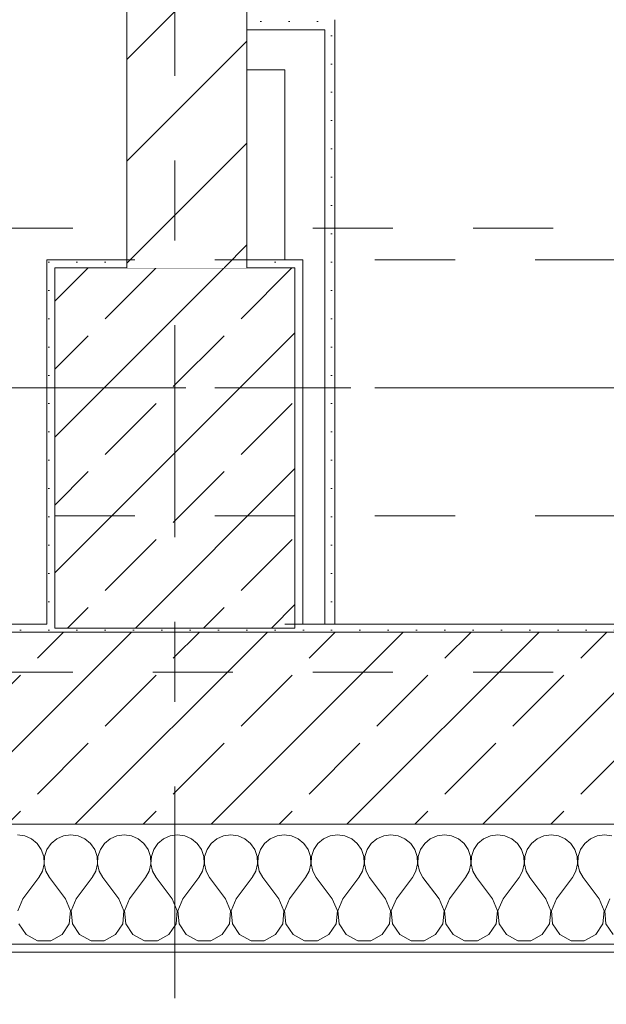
# Model space of a CAD drawing. Header units: metres. Extents: x -3.6 to 90.7, y -11.1 to 18.
# Tile 132 of 256: x 11.1 to 11.9, y -0.2 to 1. Entities that reach past the tile are written whole.
import ezdxf

# ---------------------------------------------------------------- set-up
doc = ezdxf.new("R2010")
doc.units = ezdxf.units.M
doc.header["$MEASUREMENT"] = 0
for name, pattern in [('Achse', [0.2, 0.1, -0.05, 0, -0.05]), ('Strichlinie doppelt', [0.546806, 0.264583, -0.105833, 0.070556, -0.105833]), ('Untersicht', [0.1, 0.075, -0.025]), ('Wipeout_Contour', [1, 0, -1])]:
    doc.linetypes.add(name, pattern=pattern)
for name, color, linetype in [('152 - Bemaßung_ Beschriftung.Ausbau', 7, 'Continuous'), ('451 - Universal.Achsen Raster', 7, 'Continuous'), ('603 - Struktur.Bodenplatte_ Decke Roh', 7, 'Continuous'), ('604 - Struktur.Wand Aussen', 7, 'Continuous'), ('605 - Struktur.Wand Innen', 7, 'Continuous'), ('607 - Struktur.Stütze', 7, 'Continuous'), ('608 - Struktur.Träger', 7, 'Continuous'), ('650 - Abdeckung.Fußboden Aufbau', 7, 'Continuous'), ('Neubau_606 - Struktur.Wand Innen Ausbau', 7, 'Continuous'), ('Neubau_653 - Abdeckung.TB Verkofferung', 7, 'Continuous')]:
    doc.layers.add(name, color=color, linetype=linetype)
doc.styles.add('ERSTELLTER_STIL_2', font='txt')
doc.dimstyles.new('ERSTELLTER_STIL__1', dxfattribs={"dimtxt": 0.1, "dimasz": 0.0532, "dimexe": 0.18, "dimexo": 0.0625, "dimgap": 0, "dimtad": 1, "dimzin": 0, "dimdsep": 46, "dimtxsty": 'ERSTELLTER_STIL_2', "dimblk": 'ARROWHEAD_2', "dimblk1": 'ARROWHEAD_2', "dimblk2": 'ARROWHEAD_2', "dimcen": 0.09, "dimse1": 1, "dimse2": 1, "dimclrd": 7, "dimclre": 7, "dimclrt": 7, "dimazin": 0, "dimtfac": 1, "dimtdec": 4, "dimtmove": 0, "dimatfit": 3, "dimfxl": 1, "dimtolj": 1, "dimtzin": 0, "dimarcsym": 0})
doc.dimstyles.new('ERSTELLTER_STIL__2', dxfattribs={"dimtxt": 0.1, "dimasz": 0.0532, "dimexe": 0.18, "dimexo": 0.0625, "dimgap": 0, "dimtad": 1, "dimzin": 0, "dimdsep": 46, "dimtxsty": 'ERSTELLTER_STIL_2', "dimblk": 'ARROWHEAD_2', "dimblk1": 'ARROWHEAD_2', "dimblk2": 'ARROWHEAD_2', "dimcen": 0.09, "dimse1": 1, "dimse2": 1, "dimclrd": 7, "dimclre": 7, "dimclrt": 7, "dimazin": 0, "dimtfac": 1, "dimtdec": 4, "dimtmove": 2, "dimatfit": 3, "dimfxl": 1, "dimtolj": 1, "dimtzin": 0, "dimarcsym": 0})
doc.dimstyles.new('ERSTELLTER_STIL__3', dxfattribs={"dimtxt": 0.1, "dimasz": 0.0532, "dimexe": 0.18, "dimexo": 0.0625, "dimgap": 0, "dimtad": 1, "dimtih": 1, "dimtoh": 1, "dimzin": 0, "dimdsep": 46, "dimtxsty": 'ERSTELLTER_STIL_2', "dimblk": 'ARROWHEAD_2', "dimblk1": 'ARROWHEAD_2', "dimblk2": 'ARROWHEAD_2', "dimcen": 0.09, "dimse1": 1, "dimse2": 1, "dimclrd": 7, "dimclre": 7, "dimclrt": 7, "dimazin": 0, "dimtfac": 1, "dimtdec": 4, "dimtmove": 0, "dimatfit": 3, "dimfxl": 1, "dimtolj": 1, "dimtzin": 0, "dimarcsym": 0})
pattern_1 = [(45, (0, 0), (-0.0848528, 0.0848528), []), (45, (-0.04243, 0.04243), (-0.0848528, 0.0848528), [0.09, -0.03])]
pattern_2 = [(45, (0, 0), (-0.01767767, 0.01767767), [0, -0.025])]

# ---------------------------------------------------------------- blocks, each defined once
blk = doc.blocks.new('*X75')
at = {"layer": '604 - Struktur.Wand Aussen', "color": 7, "linetype": 'Continuous', "lineweight": 5}
for p, q in [((11.1424, -0.0096), (11.1333, -0.0083)), ((11.1509, -0.0133), (11.1424, -0.0096)), ((11.1909, -0.0096), (11.1825, -0.0133)), ((11.2, -0.0083), (11.1909, -0.0096)), ((11.2091, -0.0096), (11.2, -0.0083)), ((11.2175, -0.0133), (11.2091, -0.0096)), ((11.2576, -0.0096), (11.2491, -0.0133)), ((11.2667, -0.0083), (11.2576, -0.0096)), ((11.2758, -0.0096), (11.2667, -0.0083)), ((11.2842, -0.0133), (11.2758, -0.0096)), ((11.3242, -0.0096), (11.3158, -0.0133)), ((11.3333, -0.0083), (11.3242, -0.0096)), ((11.3424, -0.0096), (11.3333, -0.0083)), ((11.3509, -0.0133), (11.3424, -0.0096)), ((11.3909, -0.0096), (11.3825, -0.0133)), ((11.4, -0.0083), (11.3909, -0.0096)), ((11.4091, -0.0096), (11.4, -0.0083)), ((11.4175, -0.0133), (11.4091, -0.0096)), ((11.4576, -0.0096), (11.4491, -0.0133)), ((11.4667, -0.0083), (11.4576, -0.0096)), ((11.4758, -0.0096), (11.4667, -0.0083)), ((11.4842, -0.0133), (11.4758, -0.0096)), ((11.5242, -0.0096), (11.5158, -0.0133)), ((11.5333, -0.0083), (11.5242, -0.0096)), ((11.5424, -0.0096), (11.5333, -0.0083)), ((11.5509, -0.0133), (11.5424, -0.0096)), ((11.5909, -0.0096), (11.5825, -0.0133)), ((11.6, -0.0083), (11.5909, -0.0096)), ((11.6091, -0.0096), (11.6, -0.0083)), ((11.6175, -0.0133), (11.6091, -0.0096)), ((11.6576, -0.0096), (11.6491, -0.0133)), ((11.6667, -0.0083), (11.6576, -0.0096)), ((11.6758, -0.0096), (11.6667, -0.0083)), ((11.6842, -0.0133), (11.6758, -0.0096)), ((11.7242, -0.0096), (11.7158, -0.0133)), ((11.7333, -0.0083), (11.7242, -0.0096)), ((11.7424, -0.0096), (11.7333, -0.0083)), ((11.7509, -0.0133), (11.7424, -0.0096)), ((11.7909, -0.0096), (11.7825, -0.0133)), ((11.8, -0.0083), (11.7909, -0.0096)), ((11.8091, -0.0096), (11.8, -0.0083)), ((11.8175, -0.0133), (11.8091, -0.0096)), ((11.8576, -0.0096), (11.8491, -0.0133)), ((11.8667, -0.0083), (11.8576, -0.0096)), ((11.8758, -0.0096), (11.8667, -0.0083)), ((11.1579, -0.0192), (11.1509, -0.0133)), ((11.1631, -0.0268), (11.1579, -0.0192)), ((11.1754, -0.0192), (11.1702, -0.0268)), ((11.1825, -0.0133), (11.1754, -0.0192)), ((11.2246, -0.0192), (11.2175, -0.0133)), ((11.2298, -0.0268), (11.2246, -0.0192)), ((11.2421, -0.0192), (11.2369, -0.0268)), ((11.2491, -0.0133), (11.2421, -0.0192)), ((11.2913, -0.0192), (11.2842, -0.0133)), ((11.2965, -0.0268), (11.2913, -0.0192)), ((11.3087, -0.0192), (11.3035, -0.0268)), ((11.3158, -0.0133), (11.3087, -0.0192)), ((11.3579, -0.0192), (11.3509, -0.0133)), ((11.3631, -0.0268), (11.3579, -0.0192)), ((11.3754, -0.0192), (11.3702, -0.0268)), ((11.3825, -0.0133), (11.3754, -0.0192)), ((11.4246, -0.0192), (11.4175, -0.0133)), ((11.4298, -0.0268), (11.4246, -0.0192)), ((11.4421, -0.0192), (11.4369, -0.0268)), ((11.4491, -0.0133), (11.4421, -0.0192)), ((11.4913, -0.0192), (11.4842, -0.0133)), ((11.4965, -0.0268), (11.4913, -0.0192)), ((11.5087, -0.0192), (11.5035, -0.0268)), ((11.5158, -0.0133), (11.5087, -0.0192)), ((11.5579, -0.0192), (11.5509, -0.0133)), ((11.5631, -0.0268), (11.5579, -0.0192)), ((11.5754, -0.0192), (11.5702, -0.0268)), ((11.5825, -0.0133), (11.5754, -0.0192)), ((11.6246, -0.0192), (11.6175, -0.0133)), ((11.6298, -0.0268), (11.6246, -0.0192)), ((11.6421, -0.0192), (11.6369, -0.0268)), ((11.6491, -0.0133), (11.6421, -0.0192)), ((11.6913, -0.0192), (11.6842, -0.0133)), ((11.6965, -0.0268), (11.6913, -0.0192)), ((11.7087, -0.0192), (11.7035, -0.0268)), ((11.7158, -0.0133), (11.7087, -0.0192)), ((11.7579, -0.0192), (11.7509, -0.0133)), ((11.7631, -0.0268), (11.7579, -0.0192)), ((11.7754, -0.0192), (11.7702, -0.0268)), ((11.7825, -0.0133), (11.7754, -0.0192)), ((11.8246, -0.0192), (11.8175, -0.0133)), ((11.8298, -0.0268), (11.8246, -0.0192)), ((11.8421, -0.0192), (11.8369, -0.0268)), ((11.8491, -0.0133), (11.8421, -0.0192)), ((11.1661, -0.0355), (11.1631, -0.0268)), ((11.1665, -0.0447), (11.1661, -0.0355)), ((11.1672, -0.0355), (11.1668, -0.0447)), ((11.1702, -0.0268), (11.1672, -0.0355)), ((11.2328, -0.0355), (11.2298, -0.0268)), ((11.2332, -0.0447), (11.2328, -0.0355)), ((11.2339, -0.0355), (11.2335, -0.0447)), ((11.2369, -0.0268), (11.2339, -0.0355)), ((11.2994, -0.0355), (11.2965, -0.0268)), ((11.2999, -0.0447), (11.2994, -0.0355)), ((11.3006, -0.0355), (11.3001, -0.0447)), ((11.3035, -0.0268), (11.3006, -0.0355)), ((11.3661, -0.0355), (11.3631, -0.0268)), ((11.3665, -0.0447), (11.3661, -0.0355)), ((11.3672, -0.0355), (11.3668, -0.0447)), ((11.3702, -0.0268), (11.3672, -0.0355)), ((11.4328, -0.0355), (11.4298, -0.0268)), ((11.4332, -0.0447), (11.4328, -0.0355)), ((11.4339, -0.0355), (11.4335, -0.0447)), ((11.4369, -0.0268), (11.4339, -0.0355)), ((11.4994, -0.0355), (11.4965, -0.0268)), ((11.4999, -0.0447), (11.4994, -0.0355)), ((11.5006, -0.0355), (11.5001, -0.0447)), ((11.5035, -0.0268), (11.5006, -0.0355)), ((11.5661, -0.0355), (11.5631, -0.0268)), ((11.5665, -0.0447), (11.5661, -0.0355)), ((11.5672, -0.0355), (11.5668, -0.0447)), ((11.5702, -0.0268), (11.5672, -0.0355)), ((11.6328, -0.0355), (11.6298, -0.0268)), ((11.6332, -0.0447), (11.6328, -0.0355)), ((11.6339, -0.0355), (11.6335, -0.0447)), ((11.6369, -0.0268), (11.6339, -0.0355)), ((11.6994, -0.0355), (11.6965, -0.0268)), ((11.6999, -0.0447), (11.6994, -0.0355)), ((11.7006, -0.0355), (11.7001, -0.0447)), ((11.7035, -0.0268), (11.7006, -0.0355)), ((11.7661, -0.0355), (11.7631, -0.0268)), ((11.7665, -0.0447), (11.7661, -0.0355)), ((11.7672, -0.0355), (11.7668, -0.0447)), ((11.7702, -0.0268), (11.7672, -0.0355)), ((11.8328, -0.0355), (11.8298, -0.0268)), ((11.8332, -0.0447), (11.8328, -0.0355)), ((11.8339, -0.0355), (11.8335, -0.0447)), ((11.8369, -0.0268), (11.8339, -0.0355)), ((11.1645, -0.0536), (11.1665, -0.0447)), ((11.1668, -0.0447), (11.1689, -0.0536)), ((11.2311, -0.0536), (11.2332, -0.0447)), ((11.2335, -0.0447), (11.2355, -0.0536)), ((11.2978, -0.0536), (11.2999, -0.0447)), ((11.3001, -0.0447), (11.3022, -0.0536)), ((11.3645, -0.0536), (11.3665, -0.0447)), ((11.3668, -0.0447), (11.3689, -0.0536)), ((11.4311, -0.0536), (11.4332, -0.0447)), ((11.4335, -0.0447), (11.4355, -0.0536)), ((11.4978, -0.0536), (11.4999, -0.0447)), ((11.5001, -0.0447), (11.5022, -0.0536)), ((11.5645, -0.0536), (11.5665, -0.0447)), ((11.5668, -0.0447), (11.5689, -0.0536)), ((11.6311, -0.0536), (11.6332, -0.0447)), ((11.6335, -0.0447), (11.6355, -0.0536)), ((11.6978, -0.0536), (11.6999, -0.0447)), ((11.7001, -0.0447), (11.7022, -0.0536)), ((11.7645, -0.0536), (11.7665, -0.0447)), ((11.7668, -0.0447), (11.7689, -0.0536)), ((11.8311, -0.0536), (11.8332, -0.0447)), ((11.8335, -0.0447), (11.8355, -0.0536)), ((11.16, -0.0617), (11.1645, -0.0536)), ((11.1689, -0.0536), (11.1733, -0.0617)), ((11.2267, -0.0617), (11.2311, -0.0536)), ((11.2355, -0.0536), (11.24, -0.0617)), ((11.2933, -0.0617), (11.2978, -0.0536)), ((11.3022, -0.0536), (11.3067, -0.0617)), ((11.36, -0.0617), (11.3645, -0.0536)), ((11.3689, -0.0536), (11.3733, -0.0617)), ((11.4267, -0.0617), (11.4311, -0.0536)), ((11.4355, -0.0536), (11.44, -0.0617)), ((11.4933, -0.0617), (11.4978, -0.0536)), ((11.5022, -0.0536), (11.5067, -0.0617)), ((11.56, -0.0617), (11.5645, -0.0536)), ((11.5689, -0.0536), (11.5733, -0.0617)), ((11.6267, -0.0617), (11.6311, -0.0536)), ((11.6355, -0.0536), (11.64, -0.0617)), ((11.6933, -0.0617), (11.6978, -0.0536)), ((11.7022, -0.0536), (11.7067, -0.0617)), ((11.76, -0.0617), (11.7645, -0.0536)), ((11.7689, -0.0536), (11.7733, -0.0617)), ((11.8267, -0.0617), (11.8311, -0.0536)), ((11.8355, -0.0536), (11.84, -0.0617)), ((11.14, -0.0883), (11.16, -0.0617)), ((11.1933, -0.0883), (11.1733, -0.0617)), ((11.2067, -0.0883), (11.2267, -0.0617)), ((11.26, -0.0883), (11.24, -0.0617)), ((11.2733, -0.0883), (11.2933, -0.0617)), ((11.3267, -0.0883), (11.3067, -0.0617)), ((11.34, -0.0883), (11.36, -0.0617)), ((11.3933, -0.0883), (11.3733, -0.0617)), ((11.4067, -0.0883), (11.4267, -0.0617)), ((11.46, -0.0883), (11.44, -0.0617)), ((11.4733, -0.0883), (11.4933, -0.0617)), ((11.5267, -0.0883), (11.5067, -0.0617)), ((11.54, -0.0883), (11.56, -0.0617)), ((11.5933, -0.0883), (11.5733, -0.0617)), ((11.6067, -0.0883), (11.6267, -0.0617)), ((11.66, -0.0883), (11.64, -0.0617)), ((11.6733, -0.0883), (11.6933, -0.0617)), ((11.7267, -0.0883), (11.7067, -0.0617)), ((11.74, -0.0883), (11.76, -0.0617)), ((11.7933, -0.0883), (11.7733, -0.0617)), ((11.8067, -0.0883), (11.8267, -0.0617)), ((11.86, -0.0883), (11.84, -0.0617)), ((11.14, -0.0883), (11.1337, -0.1033)), ((11.1996, -0.1033), (11.1933, -0.0883)), ((11.2067, -0.0883), (11.2004, -0.1033)), ((11.2663, -0.1033), (11.26, -0.0883)), ((11.2733, -0.0883), (11.267, -0.1033)), ((11.333, -0.1033), (11.3267, -0.0883)), ((11.34, -0.0883), (11.3337, -0.1033)), ((11.3996, -0.1033), (11.3933, -0.0883)), ((11.4067, -0.0883), (11.4004, -0.1033)), ((11.4663, -0.1033), (11.46, -0.0883)), ((11.4733, -0.0883), (11.467, -0.1033)), ((11.533, -0.1033), (11.5267, -0.0883)), ((11.54, -0.0883), (11.5337, -0.1033)), ((11.5996, -0.1033), (11.5933, -0.0883)), ((11.6067, -0.0883), (11.6004, -0.1033)), ((11.6663, -0.1033), (11.66, -0.0883)), ((11.6733, -0.0883), (11.667, -0.1033)), ((11.733, -0.1033), (11.7267, -0.0883)), ((11.74, -0.0883), (11.7337, -0.1033)), ((11.7996, -0.1033), (11.7933, -0.0883)), ((11.8067, -0.0883), (11.8004, -0.1033)), ((11.8663, -0.1033), (11.86, -0.0883)), ((11.8733, -0.0883), (11.867, -0.1033)), ((11.1981, -0.1195), (11.1996, -0.1033)), ((11.2004, -0.1033), (11.2019, -0.1195)), ((11.2648, -0.1195), (11.2663, -0.1033)), ((11.267, -0.1033), (11.2686, -0.1195)), ((11.3314, -0.1195), (11.333, -0.1033)), ((11.3337, -0.1033), (11.3352, -0.1195)), ((11.3981, -0.1195), (11.3996, -0.1033)), ((11.4004, -0.1033), (11.4019, -0.1195)), ((11.4648, -0.1195), (11.4663, -0.1033)), ((11.467, -0.1033), (11.4686, -0.1195)), ((11.5314, -0.1195), (11.533, -0.1033)), ((11.5337, -0.1033), (11.5352, -0.1195)), ((11.5981, -0.1195), (11.5996, -0.1033)), ((11.6004, -0.1033), (11.6019, -0.1195)), ((11.6648, -0.1195), (11.6663, -0.1033)), ((11.667, -0.1033), (11.6686, -0.1195)), ((11.7314, -0.1195), (11.733, -0.1033)), ((11.7337, -0.1033), (11.7352, -0.1195)), ((11.7981, -0.1195), (11.7996, -0.1033)), ((11.8004, -0.1033), (11.8019, -0.1195)), ((11.8648, -0.1195), (11.8663, -0.1033)), ((11.867, -0.1033), (11.8686, -0.1195)), ((11.1352, -0.1195), (11.1442, -0.133)), ((11.1891, -0.133), (11.1981, -0.1195)), ((11.2019, -0.1195), (11.2109, -0.133)), ((11.2558, -0.133), (11.2648, -0.1195)), ((11.2686, -0.1195), (11.2776, -0.133)), ((11.3224, -0.133), (11.3314, -0.1195)), ((11.3352, -0.1195), (11.3442, -0.133)), ((11.3891, -0.133), (11.3981, -0.1195)), ((11.4019, -0.1195), (11.4109, -0.133)), ((11.4558, -0.133), (11.4648, -0.1195)), ((11.4686, -0.1195), (11.4776, -0.133)), ((11.5224, -0.133), (11.5314, -0.1195)), ((11.5352, -0.1195), (11.5442, -0.133)), ((11.5891, -0.133), (11.5981, -0.1195)), ((11.6019, -0.1195), (11.6109, -0.133)), ((11.6558, -0.133), (11.6648, -0.1195)), ((11.6686, -0.1195), (11.6776, -0.133)), ((11.7224, -0.133), (11.7314, -0.1195)), ((11.7352, -0.1195), (11.7442, -0.133)), ((11.7891, -0.133), (11.7981, -0.1195)), ((11.8019, -0.1195), (11.8109, -0.133)), ((11.8558, -0.133), (11.8648, -0.1195)), ((11.8686, -0.1195), (11.8776, -0.133)), ((11.1442, -0.133), (11.1585, -0.1407)), ((11.1748, -0.1407), (11.1891, -0.133)), ((11.2109, -0.133), (11.2252, -0.1407)), ((11.2415, -0.1407), (11.2558, -0.133)), ((11.2776, -0.133), (11.2919, -0.1407)), ((11.3081, -0.1407), (11.3224, -0.133)), ((11.3442, -0.133), (11.3585, -0.1407)), ((11.3748, -0.1407), (11.3891, -0.133)), ((11.4109, -0.133), (11.4252, -0.1407)), ((11.4415, -0.1407), (11.4558, -0.133)), ((11.4776, -0.133), (11.4919, -0.1407)), ((11.5081, -0.1407), (11.5224, -0.133)), ((11.5442, -0.133), (11.5585, -0.1407)), ((11.5748, -0.1407), (11.5891, -0.133)), ((11.6109, -0.133), (11.6252, -0.1407)), ((11.6415, -0.1407), (11.6558, -0.133)), ((11.6776, -0.133), (11.6919, -0.1407)), ((11.7081, -0.1407), (11.7224, -0.133)), ((11.7442, -0.133), (11.7585, -0.1407)), ((11.7748, -0.1407), (11.7891, -0.133)), ((11.8109, -0.133), (11.8252, -0.1407)), ((11.8415, -0.1407), (11.8558, -0.133)), ((11.1585, -0.1407), (11.1748, -0.1407)), ((11.2252, -0.1407), (11.2415, -0.1407)), ((11.2919, -0.1407), (11.3081, -0.1407)), ((11.3585, -0.1407), (11.3748, -0.1407)), ((11.4252, -0.1407), (11.4415, -0.1407)), ((11.4919, -0.1407), (11.5081, -0.1407)), ((11.5585, -0.1407), (11.5748, -0.1407)), ((11.6252, -0.1407), (11.6415, -0.1407)), ((11.6919, -0.1407), (11.7081, -0.1407)), ((11.7585, -0.1407), (11.7748, -0.1407)), ((11.8252, -0.1407), (11.8415, -0.1407))]:
    blk.add_line(p, q, dxfattribs=at)
blk = doc.blocks.new('*D352')
at = {"layer": '152 - Bemaßung_ Beschriftung.Ausbau', "color": 7, "linetype": 'Continuous', "lineweight": 5}
for p, q in [((-1.71, 0.0252), (-1.64, -0.0152)), ((-1.675, -0.145), (-1.675, 0.005)), ((-1.71, -0.1248), (-1.64, -0.1652)), ((-1.6225, -0.145), (-1.7275, -0.145)), ((-1.675, -0.1792), (-1.675, -0.145))]:
    blk.add_line(p, q, dxfattribs=at)
at = {"layer": '152 - Bemaßung_ Beschriftung.Ausbau', "color": 7, "lineweight": 5, "insert": (-1.6866, -0.1459), "char_height": 0.1, "attachment_point": 7, "rotation": 90, "style": 'ERSTELLTER_STIL_2'}
blk.add_mtext('\\A1;{\\pql;\\fArial|b0|i0|c0|p38;15}', dxfattribs=at)
blk = doc.blocks.new('ARROWHEAD_2')
at = {"color": 0, "linetype": 'Continuous', "lineweight": 0}
for p, q in [((-0.378, -0.655), (0.378, 0.655)), ((0, 0), (-1, 0))]:
    blk.add_line(p, q, dxfattribs=at)
blk = doc.blocks.new('*D353')
at = {"layer": '152 - Bemaßung_ Beschriftung.Ausbau', "color": 7, "linetype": 'Continuous', "lineweight": 5}
for p, q in [((-1.71, 0.0252), (-1.64, -0.0152)), ((-1.675, -0.145), (-1.675, 0.005))]:
    blk.add_line(p, q, dxfattribs=at)
blk = doc.blocks.new('*D362')
at = {"layer": '152 - Bemaßung_ Beschriftung.Ausbau', "color": 7, "linetype": 'Continuous', "lineweight": 5}
for p, q in [((-2.21, 0.0252), (-2.14, -0.0152)), ((-2.175, -0.145), (-2.175, 0.005)), ((-2.21, -0.1248), (-2.14, -0.1652)), ((-2.1225, -0.145), (-2.2275, -0.145)), ((-2.175, -0.1792), (-2.175, -0.145))]:
    blk.add_line(p, q, dxfattribs=at)
at = {"layer": '152 - Bemaßung_ Beschriftung.Ausbau', "color": 7, "lineweight": 5, "insert": (-2.1845, -0.1451), "char_height": 0.1, "attachment_point": 7, "rotation": 90, "style": 'ERSTELLTER_STIL_2'}
blk.add_mtext('\\A1;{\\pql;\\fArial|b0|i0|c0|p38;15}', dxfattribs=at)
blk = doc.blocks.new('*D363')
at = {"layer": '152 - Bemaßung_ Beschriftung.Ausbau', "color": 7, "linetype": 'Continuous', "lineweight": 5}
for p, q in [((-2.21, 0.2702), (-2.14, 0.2298)), ((-2.14, 0.2248), (-2.21, 0.2652)), ((-2.1225, 0.245), (-2.2275, 0.245)), ((-2.175, 0.005), (-2.175, 0.245)), ((-2.21, 0.0252), (-2.14, -0.0152)), ((-2.1225, 0.005), (-2.2275, 0.005)), ((-2.175, -0.145), (-2.175, 0.005))]:
    blk.add_line(p, q, dxfattribs=at)
at = {"layer": '152 - Bemaßung_ Beschriftung.Ausbau', "color": 7, "lineweight": 5, "insert": (-2.195, 0.0491), "char_height": 0.1, "attachment_point": 7, "rotation": 90, "style": 'ERSTELLTER_STIL_2'}
blk.add_mtext('\\A1;{\\pql;\\fArial|b0|i0|c0|p38;24}', dxfattribs=at)
blk = doc.blocks.new('*D383')
at = {"layer": '152 - Bemaßung_ Beschriftung.Ausbau', "color": 7, "linetype": 'Continuous', "lineweight": 5}
for p, q in [((10.72, -4.1125), (10.72, -4.0075)), ((11.92, -4.1125), (11.92, -4.0075)), ((10.7402, -4.025), (10.6998, -4.095)), ((11.9402, -4.025), (11.8998, -4.095)), ((8.32, -4.06), (10.72, -4.06)), ((10.72, -4.06), (11.92, -4.06)), ((11.92, -4.06), (14.32, -4.06))]:
    blk.add_line(p, q, dxfattribs=at)
at = {"layer": '152 - Bemaßung_ Beschriftung.Ausbau', "color": 7, "lineweight": 5, "insert": (11.187, -4.04), "char_height": 0.1, "attachment_point": 7, "style": 'ERSTELLTER_STIL_2'}
blk.add_mtext('\\A1;{\\pql;\\fArial|b0|i0|c0|p38;1,20}', dxfattribs=at)
blk = doc.blocks.new('*D422')
at = {"layer": '152 - Bemaßung_ Beschriftung.Ausbau', "color": 7, "linetype": 'Continuous', "lineweight": 5}
for p, q in [((7.81, -4.6125), (7.81, -4.5075)), ((7.8302, -4.525), (7.7898, -4.595)), ((11.2902, -4.525), (11.2498, -4.595)), ((7.81, -4.56), (11.27, -4.56))]:
    blk.add_line(p, q, dxfattribs=at)
at = {"layer": '152 - Bemaßung_ Beschriftung.Ausbau', "color": 7, "lineweight": 5, "char_height": 0.1, "attachment_point": 7, "style": 'ERSTELLTER_STIL_2'}
for s, insert in [('\\A1;{\\pql;\\fArial|b0|i0|c0|p38;3,46}', (9.3311, -4.54)), ('\\A1;{\\pql;\\fArial|b0|i0|c0|p38;15}', (11.098, -4.54))]:
    blk.add_mtext(s, dxfattribs=dict(at, insert=insert))
blk = doc.blocks.new('*D423')
at = {"layer": '152 - Bemaßung_ Beschriftung.Ausbau', "color": 7, "linetype": 'Continuous', "lineweight": 5}
for p, q in [((11.27, -4.6125), (11.27, -4.5075)), ((11.42, -4.6125), (11.42, -4.5075)), ((11.2902, -4.525), (11.2498, -4.595)), ((11.4402, -4.525), (11.3998, -4.595)), ((7.81, -4.56), (11.27, -4.56)), ((11.27, -4.56), (11.42, -4.56))]:
    blk.add_line(p, q, dxfattribs=at)
blk = doc.blocks.new('*D424')
at = {"layer": '152 - Bemaßung_ Beschriftung.Ausbau', "color": 7, "linetype": 'Continuous', "lineweight": 5}
for p, q in [((11.42, -4.6125), (11.42, -4.5075)), ((14.85, -4.6125), (14.85, -4.5075)), ((11.4402, -4.525), (11.3998, -4.595)), ((14.8702, -4.525), (14.8298, -4.595)), ((11.42, -4.56), (14.85, -4.56))]:
    blk.add_line(p, q, dxfattribs=at)
at = {"layer": '152 - Bemaßung_ Beschriftung.Ausbau', "color": 7, "lineweight": 5, "char_height": 0.1, "attachment_point": 7, "style": 'ERSTELLTER_STIL_2'}
for s, insert in [('\\A1;{\\pql;\\fArial|b0|i0|c0|p38;15\\fArial|b0|i0|c0|p38;\\A1{\\H.66x;\\S5^  ;}}', (14.6279, -4.5416)), ('\\A1;{\\pql;\\fArial|b0|i0|c0|p38;3,43}', (12.901, -4.54))]:
    blk.add_mtext(s, dxfattribs=dict(at, insert=insert))
blk = doc.blocks.new('*D461')
at = {"layer": '152 - Bemaßung_ Beschriftung.Ausbau', "color": 7, "linetype": 'Continuous', "lineweight": 5}
for p, q in [((7.88, -5.1125), (7.88, -5.0075)), ((11.18, -5.1125), (11.18, -5.0075)), ((7.9002, -5.025), (7.8598, -5.095)), ((11.2002, -5.025), (11.1598, -5.095)), ((7.58, -5.06), (7.88, -5.06)), ((7.88, -5.06), (11.18, -5.06)), ((11.18, -5.06), (11.48, -5.06))]:
    blk.add_line(p, q, dxfattribs=at)
at = {"layer": '152 - Bemaßung_ Beschriftung.Ausbau', "color": 7, "lineweight": 5, "insert": (9.397, -5.04), "char_height": 0.1, "attachment_point": 7, "style": 'ERSTELLTER_STIL_2'}
blk.add_mtext('\\A1;{\\pql;\\fArial|b0|i0|c0|p38;3,30}', dxfattribs=at)
blk = doc.blocks.new('*D462')
at = {"layer": '152 - Bemaßung_ Beschriftung.Ausbau', "color": 7, "linetype": 'Continuous', "lineweight": 5}
for p, q in [((11.2002, -5.025), (11.1598, -5.095)), ((11.5002, -5.025), (11.4598, -5.095)), ((11.18, -5.06), (11.48, -5.06))]:
    blk.add_line(p, q, dxfattribs=at)
at = {"layer": '152 - Bemaßung_ Beschriftung.Ausbau', "color": 7, "lineweight": 5, "insert": (11.2541, -5.04), "char_height": 0.1, "attachment_point": 7, "style": 'ERSTELLTER_STIL_2'}
blk.add_mtext('\\A1;{\\pql;\\fArial|b0|i0|c0|p38;30}', dxfattribs=at)
blk = doc.blocks.new('*D463')
at = {"layer": '152 - Bemaßung_ Beschriftung.Ausbau', "color": 7, "linetype": 'Continuous', "lineweight": 5}
for p, q in [((11.48, -5.1125), (11.48, -5.0075)), ((14.78, -5.1125), (14.78, -5.0075)), ((11.5002, -5.025), (11.4598, -5.095)), ((14.8002, -5.025), (14.7598, -5.095)), ((11.18, -5.06), (11.48, -5.06)), ((11.48, -5.06), (14.78, -5.06)), ((14.78, -5.06), (15.08, -5.06))]:
    blk.add_line(p, q, dxfattribs=at)
at = {"layer": '152 - Bemaßung_ Beschriftung.Ausbau', "color": 7, "lineweight": 5, "insert": (12.997, -5.04), "char_height": 0.1, "attachment_point": 7, "style": 'ERSTELLTER_STIL_2'}
blk.add_mtext('\\A1;{\\pql;\\fArial|b0|i0|c0|p38;3,30}', dxfattribs=at)
blk = doc.blocks.new('*D494')
at = {"layer": '152 - Bemaßung_ Beschriftung.Ausbau', "color": 7, "linetype": 'Continuous', "lineweight": 5}
for p, q in [((-0.165, -5.6125), (-0.165, -5.5075)), ((62.425, -5.6125), (62.425, -5.5075)), ((-0.1448, -5.525), (-0.1852, -5.595)), ((62.4048, -5.595), (62.4452, -5.525)), ((-0.1992, -5.56), (-0.165, -5.56)), ((-0.165, -5.56), (62.425, -5.56)), ((62.425, -5.56), (62.4593, -5.56))]:
    blk.add_line(p, q, dxfattribs=at)
at = {"layer": '152 - Bemaßung_ Beschriftung.Ausbau', "color": 7, "lineweight": 5, "insert": (30.959, -5.54), "char_height": 0.1, "attachment_point": 7, "style": 'ERSTELLTER_STIL_2'}
blk.add_mtext('\\A1;{\\pql;\\fArial|b0|i0|c0|p38;62,59}', dxfattribs=at)

msp = doc.modelspace()

# ---------------------------------------------------------------- hatches: boundary and pattern name
at = {"layer": '604 - Struktur.Wand Aussen', "linetype": 'Continuous', "lineweight": 0, "true_color": 0x000000}
h = msp.add_hatch(dxfattribs=at)
h.set_pattern_fill('Gips_0001', color=18, style=0, pattern_type=2)
h.set_pattern_definition(pattern_2)
h.paths.add_polyline_path([(11.17, 0.255), (10.72, 0.255), (10.72, 0.245), (11.17, 0.245)])
h = msp.add_hatch(dxfattribs=at)
h.set_pattern_fill('Gips_0001', color=18, style=0, pattern_type=2)
h.set_pattern_definition(pattern_2)
h.paths.add_polyline_path([(11.49, 0.245), (11.92, 0.245), (11.92, 0.255), (11.49, 0.255)])
h = msp.add_hatch(dxfattribs=at)
h.set_pattern_fill('Beton__Stahlbeton_0001', color=18, style=0, pattern_type=2)
h.set_pattern_definition(pattern_1)
h.paths.add_polyline_path([(10.72, 0.125), (10.66, 0.125), (10.66, 0.005), (11.98, 0.005), (11.98, 0.125), (11.92, 0.125), (11.92, 0.195), (11.92, 0.245), (10.72, 0.245), (10.72, 0.195)])
h = msp.add_hatch(dxfattribs=at)
h.set_pattern_fill('Verputz_0001', color=18, style=0, pattern_type=2)
h.set_pattern_definition([(0, (0, 0), (0, 0.08660254), [0, -0.05]), (0, (0.025, 0.0433), (0, 0.08660254), [0, -0.05])])
h.paths.add_polyline_path([(10.63, -0.155), (12.01, -0.155), (12.01, -0.145), (10.63, -0.145)])
at = {"layer": '607 - Struktur.Stütze', "linetype": 'Continuous', "lineweight": 0, "true_color": 0x000000}
h = msp.add_hatch(dxfattribs=at)
h.set_pattern_fill('Gips_0001', color=18, style=0, pattern_type=2)
h.set_pattern_definition(pattern_2)
h.paths.add_polyline_path([(11.17, 0.71), (11.17, 0.255), (11.18, 0.255), (11.18, 0.7), (11.27, 0.7), (11.27, 0.71)])
h = msp.add_hatch(dxfattribs=at)
h.set_pattern_fill('Gips_0001', color=18, style=0, pattern_type=2)
h.set_pattern_definition(pattern_2)
h.paths.add_polyline_path([(11.42, 0.7), (11.48, 0.7), (11.48, 0.255), (11.49, 0.255), (11.49, 0.71), (11.42, 0.71)])
h = msp.add_hatch(dxfattribs=at)
h.set_pattern_fill('Beton__Stahlbeton_0001', color=18, style=0, pattern_type=2)
h.set_pattern_definition(pattern_1)
h.paths.add_polyline_path([(11.18, 0.25), (11.48, 0.25), (11.48, 0.7), (11.18, 0.7)])
h = msp.add_hatch(dxfattribs=at)
h.set_pattern_fill('Gips_0001', color=18, style=0, pattern_type=2)
h.set_pattern_definition(pattern_2)
h.paths.add_polyline_path([(11.17, 0.255), (11.17, 0.245), (11.49, 0.245), (11.49, 0.255), (11.48, 0.255), (11.48, 0.25), (11.18, 0.25), (11.18, 0.255)])
at = {"layer": 'Neubau_606 - Struktur.Wand Innen Ausbau', "linetype": 'Continuous', "lineweight": 0, "true_color": 0x000000}
h = msp.add_hatch(dxfattribs=at)
h.set_pattern_fill('Gips_0001', color=18, style=0, pattern_type=2)
h.set_pattern_definition(pattern_2)
h.paths.add_polyline_path([(11.5175, 1.01), (11.5175, 0.9975), (11.53, 1.01)])
h = msp.add_hatch(dxfattribs=at)
h.set_pattern_fill('Gips_0001', color=18, style=0, pattern_type=2)
h.set_pattern_definition(pattern_2)
h.paths.add_polyline_path([(11.5175, 0.9975), (11.53, 0.9975), (11.53, 1.01)])
h = msp.add_hatch(dxfattribs=at)
h.set_pattern_fill('Gips_0001', color=18, style=0, pattern_type=2)
h.set_pattern_definition(pattern_2)
h.paths.add_polyline_path([(11.5175, 0.9975), (11.5175, 0.255), (11.53, 0.255), (11.53, 0.9975)])

# ---------------------------------------------------------------- linework, layer by layer
at = {"layer": '451 - Universal.Achsen Raster', "color": 160, "linetype": 'Strichlinie doppelt', "lineweight": 9, "true_color": 0x3232ff}
msp.add_line((64.935, 0.55), (-3.175, 0.55), dxfattribs=at)
at = {"layer": '603 - Struktur.Bodenplatte_ Decke Roh', "color": 7, "linetype": 'Continuous', "lineweight": 18, "flags": 128}
msp.add_lwpolyline([(47.48, 13.695), (14.78, 13.695), (14.78, 13.455), (14.78, 13), (14.84, 13), (14.84, 8.585), (13.03, 8.585), (13.03, 8.725), (11.41, 8.725), (11.41, 13), (11.48, 13), (11.48, 13.455), (11.48, 13.695), (-0.015, 13.695), (-0.015, 0.005), (62.275, 0.005)], dxfattribs=at)
at = {"layer": '604 - Struktur.Wand Aussen', "color": 7, "linetype": 'Continuous', "lineweight": 13}
for p, q in [((11.92, 0.245), (10.72, 0.245)), ((10.66, 0.005), (11.98, 0.005))]:
    msp.add_line(p, q, dxfattribs=at)
at = {"layer": '604 - Struktur.Wand Aussen', "color": 7, "linetype": 'Continuous', "lineweight": 5}
msp.add_line((10.66, -0.145), (11.98, -0.145), dxfattribs=at)
at = {"layer": '604 - Struktur.Wand Aussen', "color": 7, "linetype": 'Continuous', "lineweight": 5, "flags": 128}
for points in [[(11.17, 0.255), (10.72, 0.255)], [(11.92, 0.255), (11.49, 0.255)], [(10.63, -0.155), (12.01, -0.155)]]:
    msp.add_lwpolyline(points, dxfattribs=at)
at = {"layer": '607 - Struktur.Stütze', "color": 7, "linetype": 'Continuous', "lineweight": 5, "flags": 128}
for points in [[(11.27, 0.71), (11.17, 0.71), (11.17, 0.255)], [(11.49, 0.255), (11.49, 0.71), (11.42, 0.71)]]:
    msp.add_lwpolyline(points, dxfattribs=at)
at = {"layer": '607 - Struktur.Stütze', "color": 7, "linetype": 'Continuous', "lineweight": 13, "flags": 128}
msp.add_lwpolyline([(11.18, 0.25), (11.48, 0.25), (11.48, 0.7), (11.18, 0.7)], close=True, dxfattribs=at)
at = {"layer": '608 - Struktur.Träger', "color": 7, "linetype": 'Achse', "lineweight": 9}
msp.add_line((0.38, 0.55), (61.88, 0.55), dxfattribs=at)
at = {"layer": '608 - Struktur.Träger', "color": 7, "linetype": 'Untersicht', "lineweight": 13}
msp.add_line((0.38, 0.39), (61.88, 0.39), dxfattribs=at)
at = {"layer": '650 - Abdeckung.Fußboden Aufbau', "color": 7, "linetype": 'Continuous', "lineweight": 13, "flags": 128}
msp.add_lwpolyline([(11.42, 0.71), (11.49, 0.71), (11.49, 0.255), (14.77, 0.255), (14.77, 0.71), (14.85, 0.71), (14.85, 5.61), (13.725, 5.61), (13.725, 5.815), (11.49, 5.815), (11.49, 5.19), (11.42, 5.19)], close=True, dxfattribs=at)
msp.add_lwpolyline([(7.81, 5.19), (7.81, 0.71), (7.89, 0.71), (7.89, 0.255), (11.17, 0.255), (11.17, 0.71), (11.27, 0.71), (11.27, 5.19), (11.17, 5.19), (11.17, 5.805), (10.07, 5.805)], dxfattribs=at)
at = {"layer": 'Neubau_606 - Struktur.Wand Innen Ausbau', "color": 1, "linetype": 'Continuous', "lineweight": 5}
for p, q in [((11.5175, 0.9975), (11.4675, 0.9975)), ((11.5175, 0.9975), (11.4675, 0.9975)), ((11.5175, 0.9475), (11.5175, 0.9975)), ((11.5175, 0.255), (11.5175, 0.9475))]:
    msp.add_line(p, q, dxfattribs=at)
at = {"layer": 'Neubau_606 - Struktur.Wand Innen Ausbau', "color": 1, "linetype": 'Continuous', "lineweight": 5, "flags": 128}
for points in [[(11.53, 0.255), (11.53, 1.01)], [(11.4675, 0.9475), (11.4675, 0.71)], [(11.5175, 0.255), (11.4675, 0.255)], [(11.53, 0.255), (11.5175, 0.255)]]:
    msp.add_lwpolyline(points, dxfattribs=at)
at = {"layer": 'Neubau_653 - Abdeckung.TB Verkofferung', "color": 1, "linetype": 'Untersicht', "lineweight": 9}
for p, q in [((0.7025, 0.7495), (29.26, 0.7495)), ((0.7025, 0.195), (29.26, 0.195))]:
    msp.add_line(p, q, dxfattribs=at)

# ---------------------------------------------------------------- block references
at = {"layer": '604 - Struktur.Wand Aussen', "color": 7, "lineweight": 18}
msp.add_blockref('*X75', (0, 0), dxfattribs=at)

# ---------------------------------------------------------------- dimensions: what is measured, and where the dimension line sits
at = {"layer": '152 - Bemaßung_ Beschriftung.Ausbau', "color": 7, "linetype": 'Continuous', "lineweight": 5}
for base, p1, p2, dimstyle, picture, middle in [((-2.175, 0.245), (62.275, 0.005), (0.69, 0.245), 'ERSTELLTER_STIL__1', '*D363', (-2.245, 0.1253)), ((-2.175, 0.005), (-0.165, -0.145), (62.275, 0.005), 'ERSTELLTER_STIL__2', '*D362', (-2.2345, -0.0689)), ((-1.675, 0.005), (-0.165, -0.145), (62.275, 0.005), 'ERSTELLTER_STIL__2', '*D352', (-1.7366, -0.0697)), ((-1.675, 0.005), (62.275025, 0.005), (-0.015, 0.005), 'ERSTELLTER_STIL__1', '*D353', (-1.7450000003, 0.001853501))]:
    dim = msp.add_linear_dim(base=base, p1=p1, p2=p2, angle=90, dimstyle=dimstyle, dxfattribs=at)
    dim.commit()
    dim.dimension.update_dxf_attribs({"geometry": picture, "text_midpoint": middle, "dimtype": 160, "text_rotation": 90})
for base, p1, p2, picture, middle in [((11.92, -4.06), (10.72, 0.125), (11.92, 0.125), '*D383', (11.3169, -3.99)), ((62.425, -5.56), (-0.165, -0.145), (62.425, -0.145), '*D494', (31.127, -5.49))]:
    dim = msp.add_linear_dim(base=base, p1=p1, p2=p2, dimstyle='ERSTELLTER_STIL__3', dxfattribs=at)
    dim.commit()
    dim.dimension.update_dxf_attribs({"geometry": picture, "text_midpoint": middle, "dimtype": 160})

# ---------------------------------------------------------------- next in the draw order: wipeouts: each hides what was drawn before it
at = {"color": 254, "linetype": 'Wipeout_Contour', "lineweight": 0, "ltscale": 47.564447}
msp.add_wipeout([(11.42, 5.1), (11.27, 5.1), (11.27, 0.7), (11.42, 0.7)], dxfattribs=at).dxf.layer = '605 - Struktur.Wand Innen'

# ---------------------------------------------------------------- next in the draw order: hatches: boundary and pattern name
at = {"layer": '605 - Struktur.Wand Innen', "linetype": 'Continuous', "lineweight": 0, "true_color": 0x000000}
h = msp.add_hatch(dxfattribs=at)
h.set_pattern_fill('MW_Ziegel_0001', color=18, style=0, pattern_type=2)
h.set_pattern_definition([(45, (0, 0), (-0.0636396, 0.0636396), [])])
h.paths.add_polyline_path([(11.42, 5.1), (11.27, 5.1), (11.27, 0.7), (11.42, 0.7)])
at = {"layer": 'Neubau_606 - Struktur.Wand Innen Ausbau', "linetype": 'Continuous', "lineweight": 0, "true_color": 0x000000}
h = msp.add_hatch(dxfattribs=at)
h.set_pattern_fill('Gips_0001', color=18, style=0, pattern_type=2)
h.set_pattern_definition(pattern_2)
h.paths.add_polyline_path([(11.42, 1.01), (11.42, 0.9975), (11.5175, 0.9975), (11.5175, 1.01)])

# ---------------------------------------------------------------- next in the draw order: linework, layer by layer
at = {"layer": '451 - Universal.Achsen Raster', "color": 160, "linetype": 'Strichlinie doppelt', "lineweight": 9, "true_color": 0x3232ff}
msp.add_line((11.33, -10.585), (11.33, 16.355), dxfattribs=at)
at = {"layer": '605 - Struktur.Wand Innen', "color": 7, "linetype": 'Continuous', "lineweight": 18, "flags": 128}
for points in [[(11.27, 5.1), (11.27, 0.7)], [(11.42, 0.7), (11.42, 5.1)]]:
    msp.add_lwpolyline(points, dxfattribs=at)
at = {"layer": '608 - Struktur.Träger', "color": 7, "linetype": 'Untersicht', "lineweight": 13}
msp.add_line((0.38, 0.71), (61.88, 0.71), dxfattribs=at)
at = {"layer": 'Neubau_606 - Struktur.Wand Innen Ausbau', "color": 1, "linetype": 'Continuous', "lineweight": 5}
msp.add_line((11.4675, 0.9975), (11.42, 0.9975), dxfattribs=at)
at = {"layer": 'Neubau_606 - Struktur.Wand Innen Ausbau', "color": 1, "linetype": 'Continuous', "lineweight": 5, "flags": 128}
for points in [[(11.42, 1.01), (11.42, 0.9975)], [(11.42, 0.9975), (11.42, 0.9475)], [(11.42, 0.9475), (11.4675, 0.9475)]]:
    msp.add_lwpolyline(points, dxfattribs=at)

# ---------------------------------------------------------------- next in the draw order: dimensions: what is measured, and where the dimension line sits
at = {"layer": '152 - Bemaßung_ Beschriftung.Ausbau', "color": 7, "linetype": 'Continuous', "lineweight": 5}
for base, p1, p2, picture, middle in [((14.85, -4.56), (11.42, 2.95), (14.85, 3.2575), '*D424', (13.0309, -4.49)), ((11.27, -4.56), (7.81, 2.95), (11.27, 2.95), '*D422', (9.461, -4.49)), ((11.42, -4.56), (11.27, 2.95), (11.42, 2.95), '*D423', (11.1742, -4.49)), ((11.18, -5.06), (7.88, 0.7), (11.18, 0.7), '*D461', (9.5268, -4.99)), ((11.48, -5.06), (11.18, 0.7), (11.48, 0.7), '*D462', (11.3303, -4.99)), ((14.78, -5.06), (11.48, 0.7), (14.78, 0.7), '*D463', (13.1268, -4.99))]:
    dim = msp.add_linear_dim(base=base, p1=p1, p2=p2, dimstyle='ERSTELLTER_STIL__3', dxfattribs=at)
    dim.commit()
    dim.dimension.update_dxf_attribs({"geometry": picture, "text_midpoint": middle, "dimtype": 160})

doc.saveas('drawing.dxf')
